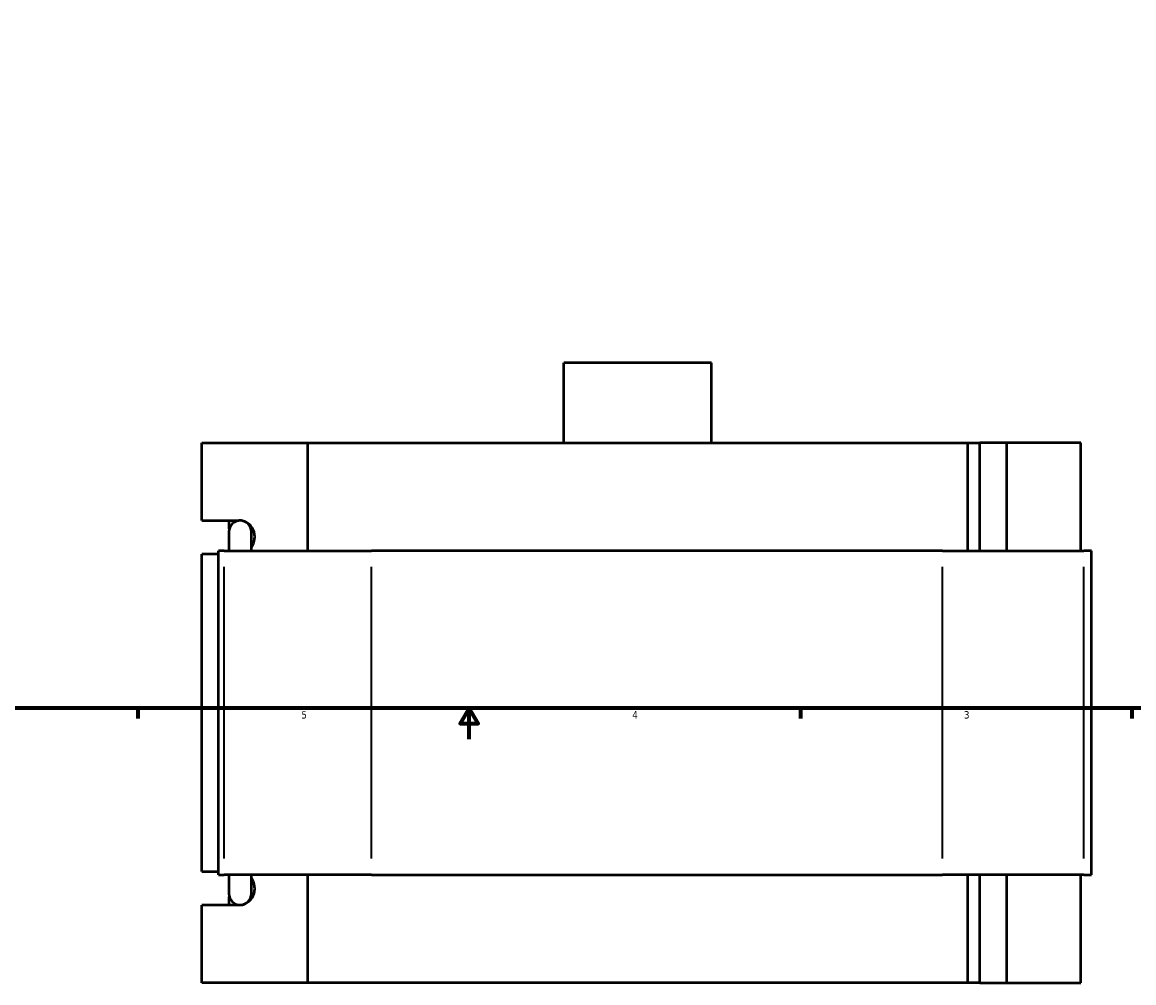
# Model space of a CAD drawing. Header units: inches. Extents: x -3 to 51.4, y -2.5 to 49.9.
# Tile 3 of 9: x 11.3 to 25.5, y -2.5 to 9.8. Entities that reach past the tile are written whole.
import ezdxf

# ---------------------------------------------------------------- set-up
doc = ezdxf.new("R2010")
doc.units = ezdxf.units.IN
doc.header["$MEASUREMENT"] = 0
for name, color, linetype, lineweight in [('Border (ANSI)', 7, 'Continuous', 70), ('Visible (ANSI)', 7, 'Continuous', 50), ('Visible Narrow (ANSI)', 7, 'Continuous', 35)]:
    doc.layers.add(name, color=color, linetype=linetype, lineweight=lineweight)
doc.styles.add('Note Text (ANSI)', font='tahoma.ttf')

# ---------------------------------------------------------------- blocks, each defined once
blk = doc.blocks.new('Borders Default Border')
at = {"layer": 'Border (ANSI)'}
for p, q in [((12.75, 1), (12.75, 0.866)), ((21.25, 1), (21.25, 0.866)), ((25.5, 1), (25.5, 0.866))]:
    blk.add_line(p, q, dxfattribs=at)
at = {"layer": 'Border (ANSI)', "flags": 128}
for points in [[(0.5, 1), (0.5, 21), (33.5, 21), (33.5, 1), (0.5, 1)], [(17, 0.6), (17, 1), (16.885, 0.8), (17.115, 0.8), (17, 1)]]:
    blk.add_lwpolyline(points, dxfattribs=at)
at = {"layer": 'Border (ANSI)', "color": 5, "true_color": 0x0000ff, "char_height": 0.0945, "attachment_point": 7, "style": 'Note Text (ANSI)'}
for s, insert in [('5', (14.847, 0.864)), ('4', (19.092, 0.866)), ('3', (23.346, 0.864))]:
    blk.add_mtext(s, dxfattribs=dict(at, insert=insert))

msp = doc.modelspace()

# ---------------------------------------------------------------- linework, layer by layer
at = {"layer": 'Visible (ANSI)'}
for p, q in [((20.1078, 5.4303), (18.2141, 5.4303)), ((18.2141, 4.4053), (18.2141, 5.4303)), ((20.1078, 4.4053), (20.1078, 5.4303)), ((13.5719, 3.4088), (13.5719, 4.4053)), ((13.5719, 4.4053), (14.9268, 4.4053)), ((14.9268, 4.4053), (14.9268, 3.0193)), ((14.9268, 4.4053), (23.3951, 4.4053)), ((23.3951, 4.4053), (23.5515, 4.4053)), ((23.3951, 3.0193), (23.3951, 4.4053)), ((23.8953, 4.4053), (23.5515, 4.4053)), ((23.5515, 3.0193), (23.5515, 4.4053)), ((24.8451, 4.4053), (23.8953, 4.4053)), ((23.8953, 3.0193), (23.8953, 4.4053)), ((24.8451, 3.0193), (24.8451, 4.4053)), ((13.5719, 3.4088), (14.0461, 3.4088)), ((13.9231, 3.302), (13.9231, 3.4088)), ((13.9174, 3.2619), (13.9174, 3.0193)), ((14.2058, 3.0193), (14.2058, 3.2619)), ((13.8561, 3.0193), (13.7822, 3.0193)), ((13.7822, -1.1387), (13.7822, 3.0193)), ((13.8561, 3.0193), (15.7468, 3.0193)), ((23.0701, 3.0193), (15.7468, 3.0193)), ((23.0701, 3.0193), (24.884, 3.0193)), ((24.9802, 3.0193), (24.884, 3.0193)), ((24.9802, -1.1387), (24.9802, 3.0193)), ((13.7822, 2.9763), (13.5719, 2.9763)), ((13.5719, -1.0957), (13.5719, 2.9763)), ((13.5719, -1.0957), (13.7822, -1.0957)), ((13.7822, -1.1387), (13.8561, -1.1387)), ((15.7468, -1.1387), (13.8561, -1.1387)), ((13.9174, -1.1387), (13.9174, -1.3812)), ((14.2058, -1.3812), (14.2058, -1.1387)), ((14.9268, -1.1387), (14.9268, -2.5247)), ((15.7468, -1.1387), (23.0701, -1.1387)), ((24.884, -1.1387), (23.0701, -1.1387)), ((23.3951, -2.5247), (23.3951, -1.1387)), ((23.5515, -2.5247), (23.5515, -1.1387)), ((23.8953, -2.5247), (23.8953, -1.1387)), ((24.8451, -2.5247), (24.8451, -1.1387)), ((24.884, -1.1387), (24.9802, -1.1387)), ((13.9231, -1.5282), (13.9231, -1.4214)), ((14.0461, -1.5282), (13.5719, -1.5282)), ((13.5719, -2.5247), (13.5719, -1.5282)), ((14.9268, -2.5247), (13.5719, -2.5247)), ((23.3951, -2.5247), (14.9268, -2.5247)), ((23.5515, -2.5247), (23.3951, -2.5247)), ((23.5515, -2.5247), (23.8953, -2.5247)), ((23.8953, -2.5247), (24.8451, -2.5247))]:
    msp.add_line(p, q, dxfattribs=at)
for centre, start, end in [((14.0616, 3.2619), 0, 180), ((14.0616, -1.3812), 180, 0)]:
    msp.add_arc(centre, 0.1442, start, end, dxfattribs=at)
for centre, major_axis, start_param, end_param in [((14.0461, 3.1926), (0, 0.2163), 4.0454976, 6.2831853), ((14.0461, -1.3119), (0, -0.2163), 0, 2.2376877)]:
    msp.add_ellipse(centre, major_axis=major_axis, ratio=0.9396926, start_param=start_param, end_param=end_param, dxfattribs=at)
at = {"layer": 'Visible Narrow (ANSI)'}
for p, q in [((13.8561, -0.9308), (13.8561, 2.8114)), ((15.7468, -0.9308), (15.7468, 2.8114)), ((23.0701, -0.9308), (23.0701, 2.8114)), ((24.884, -0.9308), (24.884, 2.8114))]:
    msp.add_line(p, q, dxfattribs=at)

# ---------------------------------------------------------------- block references
msp.add_blockref('Borders Default Border', (0, 0))

doc.saveas('drawing.dxf')
